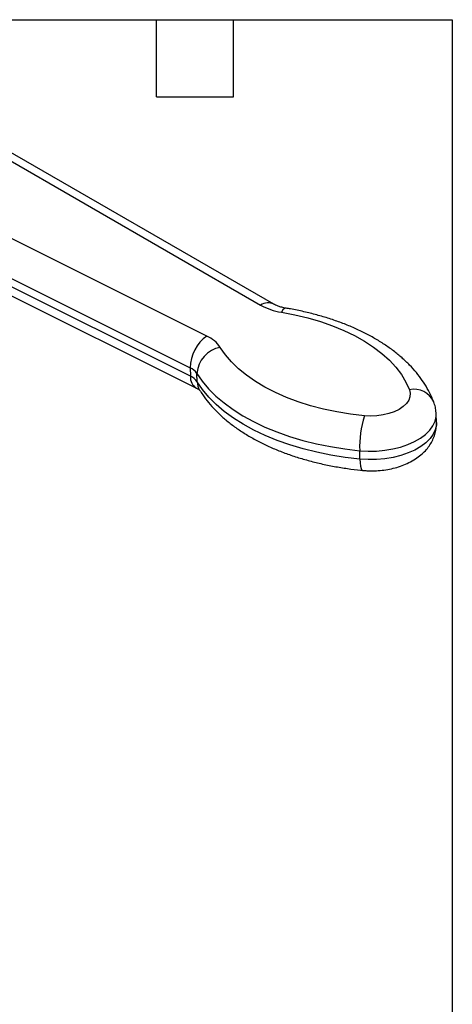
# Model space of a CAD drawing. Header units: inches. Extents: x 0.2 to 10.8, y 0.2 to 8.2.
# Tile 12 of 12: x 9.1 to 10.8, y 4.4 to 8.2. Entities that reach past the tile are written whole.
import ezdxf

# ---------------------------------------------------------------- set-up
doc = ezdxf.new("R2010")
doc.units = ezdxf.units.IN
doc.header["$MEASUREMENT"] = 0
doc.linetypes.add('SLD-Solid', pattern=[0])
doc.layers.add('TEXT', color=140, linetype='SLD-Solid', lineweight=25)

msp = doc.modelspace()

# ---------------------------------------------------------------- linework, layer by layer
for p, q in [((8.7591, 7.8593), (10.0049, 7.1401)), ((10.0566, 7.1436), (8.8091, 7.8637)), ((9.7963, 7.0196), (8.4603, 7.6868)), ((8.3931, 7.5648), (9.7316, 6.8965)), ((9.7326, 6.8638), (8.3941, 7.5321)), ((8.4181, 7.4851), (9.7557, 6.8172)), ((9.7316, 6.8965), (9.7326, 6.8638)), ((9.7586, 6.8418), (9.7577, 6.8745)), ((10.6884, 6.6837), (10.6874, 6.7164)), ((10.3912, 6.5413), (10.3902, 6.5739))]:
    msp.add_line(p, q)
at = {"flags": 128}
for points in [[(10.1045, 7.128), (10.1036, 7.1281), (10.098, 7.1265), (10.0919, 7.1213), (10.0857, 7.1127)], [(10.0857, 7.1127), (10.138, 7.1026), (10.1887, 7.0904), (10.2375, 7.0762), (10.2841, 7.0599), (10.3283, 7.0417), (10.3699, 7.0217), (10.4086, 6.9999), (10.4442, 6.9766), (10.4765, 6.9518), (10.5054, 6.9257), (10.5306, 6.8984), (10.5521, 6.87), (10.5697, 6.8408), (10.5834, 6.8108)], [(10.4083, 6.7097), (10.354, 6.7162), (10.3009, 6.725), (10.2492, 6.7359), (10.1993, 6.7489), (10.1513, 6.764), (10.1056, 6.7811), (10.0625, 6.8001), (10.0221, 6.8208), (9.9846, 6.8433), (9.9503, 6.8672), (9.9194, 6.8926), (9.892, 6.9192), (9.8683, 6.947), (9.8484, 6.9757)], [(9.7577, 6.8745), (9.7785, 6.8442), (9.8031, 6.8148), (9.8314, 6.7865), (9.8631, 6.7594), (9.8982, 6.7337), (9.9365, 6.7094), (9.9778, 6.6868), (10.0219, 6.6658), (10.0686, 6.6467), (10.1177, 6.6294), (10.1689, 6.6141), (10.222, 6.6009), (10.2768, 6.5897), (10.3329, 6.5807), (10.3902, 6.5739)], [(10.3912, 6.5413), (10.3339, 6.548), (10.2777, 6.557), (10.223, 6.5682), (10.1699, 6.5814), (10.1186, 6.5967), (10.0696, 6.614), (10.0229, 6.6331), (9.9788, 6.6541), (9.9375, 6.6767), (9.8992, 6.701), (9.8641, 6.7267), (9.8323, 6.7538), (9.8041, 6.7821), (9.7795, 6.8115), (9.7586, 6.8418)], [(10.5834, 6.8108), (10.5865, 6.7974), (10.5855, 6.7837), (10.5805, 6.7703), (10.5716, 6.7574), (10.5591, 6.7455), (10.5433, 6.7347), (10.5247, 6.7256), (10.5037, 6.7182), (10.4809, 6.7128), (10.4569, 6.7095), (10.4325, 6.7085), (10.4083, 6.7097)], [(10.3902, 6.5739), (10.4225, 6.572), (10.4551, 6.5725), (10.4874, 6.5754), (10.519, 6.5806), (10.5492, 6.5881), (10.5775, 6.5977), (10.6034, 6.6092), (10.6265, 6.6225), (10.6463, 6.6374), (10.6625, 6.6535), (10.6748, 6.6705), (10.6831, 6.6883), (10.687, 6.7064), (10.6874, 6.7163)], [(10.6884, 6.6837), (10.688, 6.6737), (10.684, 6.6556), (10.6758, 6.6378), (10.6635, 6.6208), (10.6473, 6.6047), (10.6274, 6.5898), (10.6044, 6.5765), (10.5785, 6.565), (10.5502, 6.5554), (10.52, 6.5479), (10.4884, 6.5427), (10.456, 6.5398), (10.4234, 6.5393), (10.3912, 6.5413)], [(10.3912, 6.5413), (10.392, 6.5264), (10.3937, 6.5141), (10.396, 6.505), (10.3989, 6.4993), (10.402, 6.4973)]]:
    msp.add_lwpolyline(points, dxfattribs=at)
for centre, radius, start, end in [((10.0338, 7.0968), 0.052, 64.0929, 123.7193), ((10.1225, 7.3536), 0.2438, 241.1687, 261.3134), ((9.8828, 6.8956), 0.1512, 124.9034, 179.6758), ((9.7443, 6.905), 0.1259, 34.1764, 65.5934), ((9.8672, 6.8676), 0.1097, 99.83, 176.3976), ((9.7056, 6.8391), 0.063, 34.1764, 65.5934), ((9.7811, 6.8588), 0.0488, 174.1764, 238.6421), ((9.7066, 6.8064), 0.063, 34.1764, 65.5934), ((9.8226, 6.8431), 0.064, 181.135, 211.6057), ((10.6008, 6.7273), 0.0853, 25.2509, 101.766), ((10.8079, 6.5874), 0.4179, 162.9899, 181.8508)]:
    msp.add_arc(centre, radius, start, end)
for points, knots in [([(10.1045, 7.128), (10.1015, 7.1285), (10.0929, 7.1301), (10.08, 7.1335), (10.0675, 7.1381), (10.0602, 7.1415), (10.0572, 7.1432), (10.0566, 7.1436)], [0, 0, 0, 0, 0.143706, 0.420898, 0.692134, 0.935424, 1, 1, 1, 1]), ([(10.6777, 6.7644), (10.675, 6.771), (10.6678, 6.7887), (10.6534, 6.8166), (10.6338, 6.8478), (10.6107, 6.878), (10.5845, 6.9072), (10.5549, 6.9352), (10.5223, 6.962), (10.4868, 6.9872), (10.4485, 7.0109), (10.4077, 7.0329), (10.3646, 7.0531), (10.3193, 7.0714), (10.2722, 7.0878), (10.2235, 7.1023), (10.1733, 7.1148), (10.1333, 7.123), (10.1102, 7.127), (10.1045, 7.128)], [0, 0, 0, 0, 0.03579, 0.094867, 0.154551, 0.215188, 0.276779, 0.339243, 0.402429, 0.466154, 0.53023, 0.594493, 0.658808, 0.723073, 0.787244, 0.851297, 0.915228, 0.979041, 1, 1, 1, 1]), ([(9.7557, 6.8172), (9.7573, 6.8163), (9.7617, 6.814), (9.7664, 6.8108), (9.7688, 6.8085), (9.7686, 6.8087), (9.7686, 6.8088)], [0, 0, 0, 0, 0.179994, 0.506783, 0.835613, 1, 1, 1, 1]), ([(9.768, 6.8097), (9.7719, 6.8036), (9.7826, 6.7869), (9.8026, 6.7606), (9.8288, 6.7313), (9.8582, 6.7032), (9.8907, 6.6765), (9.9262, 6.6511), (9.9644, 6.6274), (10.0051, 6.6054), (10.0482, 6.5851), (10.0933, 6.5667), (10.1404, 6.5503), (10.1891, 6.5357), (10.2392, 6.5232), (10.2906, 6.5126), (10.3422, 6.5042), (10.3796, 6.4996), (10.3993, 6.4976), (10.402, 6.4973)], [0, 0, 0, 0, 0.035687, 0.09698, 0.158915, 0.221735, 0.285289, 0.34939, 0.41385, 0.478504, 0.543214, 0.607876, 0.672444, 0.736895, 0.801222, 0.86543, 0.92953, 0.990151, 1, 1, 1, 1]), ([(10.6873, 6.7163), (10.6868, 6.7235), (10.6858, 6.7379), (10.6816, 6.7539), (10.6784, 6.7625), (10.6777, 6.7644)], [0, 0, 0, 0, 0.438614, 0.877288, 1, 1, 1, 1]), ([(10.402, 6.4973), (10.4075, 6.4969), (10.4226, 6.4956), (10.4477, 6.4954), (10.4772, 6.4975), (10.5063, 6.5019), (10.5347, 6.5088), (10.5623, 6.5183), (10.5886, 6.5304), (10.6122, 6.5447), (10.6326, 6.5608), (10.6495, 6.5778), (10.6635, 6.5962), (10.6744, 6.6157), (10.6827, 6.6368), (10.6874, 6.6593), (10.6892, 6.6754), (10.6883, 6.6834), (10.6883, 6.6837)], [0, 0, 0, 0, 0.04017, 0.11197, 0.183805, 0.256007, 0.32892, 0.402942, 0.478362, 0.555121, 0.622867, 0.688039, 0.750679, 0.811254, 0.87034, 0.934833, 0.997328, 1, 1, 1, 1])]:
    msp.add_open_spline(points, degree=3, knots=knots)
at = {"layer": 'TEXT'}
for p, q in [((0.25, 8.25), (10.75, 8.25)), ((9.6, 7.95), (9.6, 8.25)), ((9.9, 7.95), (9.9, 8.25)), ((10.75, 8.25), (10.75, 0.25)), ((9.6, 7.95), (9.9, 7.95))]:
    msp.add_line(p, q, dxfattribs=at)

doc.saveas('drawing.dxf')
